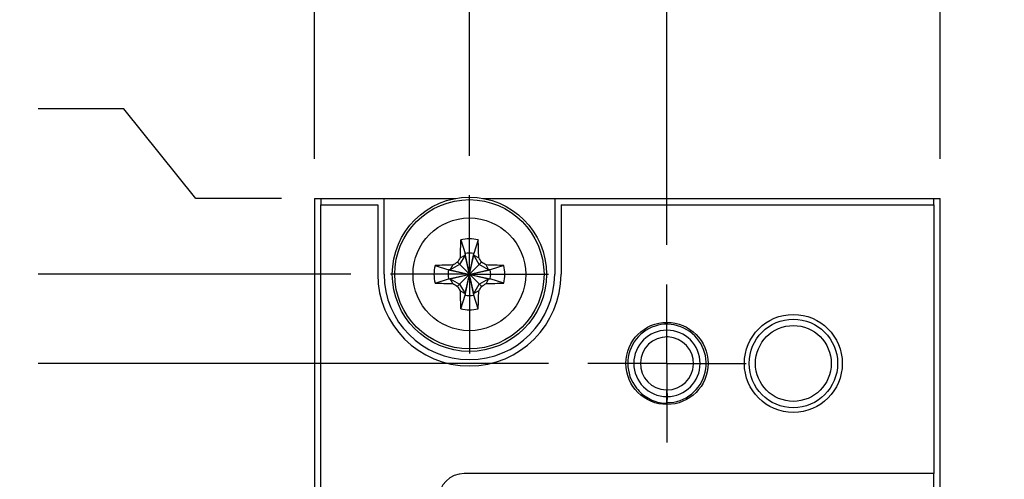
# Model space of a CAD drawing. Header units: inches. Extents: x 0.2 to 16.8, y 0.2 to 10.8.
# Tile 8 of 16: x 6.92 to 8.479, y 7.443 to 8.17. Entities that reach past the tile are written whole.
import ezdxf

# ---------------------------------------------------------------- set-up
doc = ezdxf.new("R2010")
doc.units = ezdxf.units.IN
doc.header["$LTSCALE"] = 0.935
doc.header["$MEASUREMENT"] = 0
doc.linetypes.add('CENTER', pattern=[0.6, 0.375, -0.075, 0.075, -0.075])
doc.layers.get('0').update_dxf_attribs({"linetype": 'CONTINUOUS'})
doc.layers.add('02___PRT_ALL_AXES', color=7, linetype='CONTINUOUS')
doc.layers.add('DIMENSIONS', color=7, linetype='CONTINUOUS')
doc.styles.get("Standard").update_dxf_attribs({"font": 'txt', "width": 0.8})
doc.dimstyles.new('DIMSTYLE_1', dxfattribs={"dimtxt": 0.125, "dimasz": 0.18, "dimexe": 0.18, "dimexo": 0.0625, "dimgap": 0.09, "dimtad": 0, "dimtih": 1, "dimtoh": 1, "dimdec": 3, "dimzin": 4, "dimdsep": 46, "dimtxsty": 'STANDARD', "dimblk": '_FILLED', "dimblk1": '_FILLED', "dimblk2": '_FILLED', "dimcen": 0.09, "dimadec": 0, "dimazin": 0, "dimtp": 0.01, "dimtm": 0.01, "dimtfac": 1, "dimtdec": 3, "dimtofl": 0, "dimtmove": 0, "dimatfit": 3, "dimldrblk": '_FILLED', "dimfxl": 1, "dimtolj": 1, "dimtzin": 4, "dimarcsym": 0})

# ---------------------------------------------------------------- blocks, each defined once
blk = doc.blocks.new('*D0')
at = {"layer": 'DIMENSIONS', "color": 2, "linetype": 'CONTINUOUS'}
for p, q in [((7.0849, 8.0285), (6.9495, 8.0285)), ((7.199, 7.887), (7.0849, 8.0285)), ((7.3345, 7.887), (7.199, 7.887))]:
    blk.add_line(p, q, dxfattribs=at)
at = {"layer": 'DIMENSIONS', "color": 2, "linetype": 'CONTINUOUS', "insert": (6.887, 8.091), "char_height": 0.125, "width": 1.125, "attachment_point": 3, "line_spacing_factor": 0.9}
blk.add_mtext('.120{\\Ftxt.shx;\\W1.000000;\\H0.125000; }[3.05]', dxfattribs=at)
blk = doc.blocks.new('_FILLED')
at = {"color": 0, "linetype": 'BYBLOCK'}
blk.add_solid([(0, 0), (-1, 0.1736), (-1, -0.1736)], dxfattribs=at)
blk = doc.blocks.new('*D1')
at = {"layer": 'DIMENSIONS', "color": 2, "linetype": 'CONTINUOUS'}
blk.add_line((7.4444, 7.767), (6.9495, 7.767), dxfattribs=at)
at = {"layer": 'DIMENSIONS', "color": 2, "linetype": 'CONTINUOUS', "insert": (6.887, 7.8295), "char_height": 0.125, "width": 0.825, "attachment_point": 3, "line_spacing_factor": 0.9}
blk.add_mtext('.000{\\Ftxt.shx;\\W1.000000;\\H0.125000; }[0]', dxfattribs=at)
blk = doc.blocks.new('*D2')
at = {"layer": 'DIMENSIONS', "color": 2, "linetype": 'CONTINUOUS'}
blk.add_line((7.7571, 7.626), (6.9495, 7.626), dxfattribs=at)
at = {"layer": 'DIMENSIONS', "color": 2, "linetype": 'CONTINUOUS', "insert": (6.887, 7.6885), "char_height": 0.125, "width": 1.225, "attachment_point": 3, "line_spacing_factor": 0.9}
blk.add_mtext('-.141{\\Ftxt.shx;\\W1.000000;\\H0.125000; }[3.58]', dxfattribs=at)
blk = doc.blocks.new('*D3')
at = {"layer": 'DIMENSIONS', "color": 2, "linetype": 'CONTINUOUS'}
blk.add_line((7.7571, 3.757), (6.9495, 3.757), dxfattribs=at)
at = {"layer": 'DIMENSIONS', "color": 2, "linetype": 'CONTINUOUS', "insert": (6.887, 3.8195), "char_height": 0.125, "width": 1.525, "attachment_point": 3, "line_spacing_factor": 0.9}
blk.add_mtext('-4.010{\\Ftxt.shx;\\W1.000000;\\H0.125000; }[101.85]', dxfattribs=at)
blk = doc.blocks.new('*D4')
at = {"layer": 'DIMENSIONS', "color": 2, "linetype": 'CONTINUOUS'}
blk.add_line((7.4444, 3.616), (6.9495, 3.616), dxfattribs=at)
at = {"layer": 'DIMENSIONS', "color": 2, "linetype": 'CONTINUOUS', "insert": (6.887, 3.6785), "char_height": 0.125, "width": 1.525, "attachment_point": 3, "line_spacing_factor": 0.9}
blk.add_mtext('-4.151{\\Ftxt.shx;\\W1.000000;\\H0.125000; }[105.44]', dxfattribs=at)
blk = doc.blocks.new('*D10')
at = {"layer": 'DIMENSIONS', "color": 2, "linetype": 'CONTINUOUS'}
blk.add_line((7.9447, 7.8136), (7.9447, 8.3265), dxfattribs=at)
at = {"layer": 'DIMENSIONS', "color": 2, "linetype": 'CONTINUOUS', "insert": (7.8822, 8.389), "char_height": 0.125, "width": 1.425, "attachment_point": 1, "rotation": 90, "line_spacing_factor": 0.9}
blk.add_mtext('2X .313{\\Ftxt.shx;\\W1.000000;\\H0.125000; }[7.94]', dxfattribs=at)
blk = doc.blocks.new('*D11')
at = {"layer": 'DIMENSIONS', "color": 2, "linetype": 'CONTINUOUS'}
blk.add_line((7.632, 7.9546), (7.632, 8.3265), dxfattribs=at)
at = {"layer": 'DIMENSIONS', "color": 2, "linetype": 'CONTINUOUS', "insert": (7.5695, 8.389), "char_height": 0.125, "width": 1.125, "attachment_point": 1, "rotation": 90, "line_spacing_factor": 0.9}
blk.add_mtext('2X .000{\\Ftxt.shx;\\W1.000000;\\H0.125000; }[0]', dxfattribs=at)
blk = doc.blocks.new('*D12')
at = {"layer": 'DIMENSIONS', "color": 2, "linetype": 'CONTINUOUS'}
blk.add_line((7.387, 7.9495), (7.387, 8.3265), dxfattribs=at)
at = {"layer": 'DIMENSIONS', "color": 2, "linetype": 'CONTINUOUS', "insert": (7.3245, 8.389), "char_height": 0.125, "width": 1.225, "attachment_point": 1, "rotation": 90, "line_spacing_factor": 0.9}
blk.add_mtext('-.245{\\Ftxt.shx;\\W1.000000;\\H0.125000; }[6.22]', dxfattribs=at)
blk = doc.blocks.new('*D13')
at = {"layer": 'DIMENSIONS', "color": 2, "linetype": 'CONTINUOUS'}
blk.add_line((8.377, 7.9495), (8.377, 8.3265), dxfattribs=at)
at = {"layer": 'DIMENSIONS', "color": 2, "linetype": 'CONTINUOUS', "insert": (8.3145, 8.389), "char_height": 0.125, "width": 1.225, "attachment_point": 1, "rotation": 90, "line_spacing_factor": 0.9}
blk.add_mtext('.745{\\Ftxt.shx;\\W1.000000;\\H0.125000; }[18.92]', dxfattribs=at)
blk = doc.blocks.new('*D16')
at = {"layer": 'DIMENSIONS', "color": 2, "linetype": 'CONTINUOUS'}
blk.add_line((7.5415, 7.4218), (6.9495, 7.4218), dxfattribs=at)
at = {"layer": 'DIMENSIONS', "color": 2, "linetype": 'CONTINUOUS', "insert": (6.887, 7.4843), "char_height": 0.125, "width": 1.225, "attachment_point": 3, "line_spacing_factor": 0.9}
blk.add_mtext('-.345{\\Ftxt.shx;\\W1.000000;\\H0.125000; }[8.77]', dxfattribs=at)
blk = doc.blocks.new('*D17')
at = {"layer": 'DIMENSIONS', "color": 2, "linetype": 'CONTINUOUS'}
blk.add_line((7.5415, 3.9612), (6.9495, 3.9612), dxfattribs=at)
at = {"layer": 'DIMENSIONS', "color": 2, "linetype": 'CONTINUOUS', "insert": (6.887, 4.0237), "char_height": 0.125, "width": 1.425, "attachment_point": 3, "line_spacing_factor": 0.9}
blk.add_mtext('-3.806{\\Ftxt.shx;\\W1.000000;\\H0.125000; }[96.67]', dxfattribs=at)

msp = doc.modelspace()

# ---------------------------------------------------------------- linework, layer by layer
at = {"color": 7, "linetype": 'CONTINUOUS'}
for p, q in [((7.387, 7.887), (7.387, 3.496)), ((7.387, 7.887), (7.61, 7.887)), ((7.497, 7.767), (7.497, 7.887)), ((7.654, 7.887), (8.377, 7.887)), ((7.767, 7.887), (7.767, 7.767)), ((8.377, 3.496), (8.377, 7.887)), ((7.397, 3.506), (7.397, 7.877)), ((7.397, 7.877), (7.487, 7.877)), ((7.487, 7.877), (7.487, 7.767)), ((7.777, 7.877), (7.777, 7.767)), ((7.777, 7.877), (8.367, 7.877)), ((8.367, 7.877), (8.367, 7.4518)), ((7.6183, 7.8214), (7.6251, 7.7999)), ((7.6458, 7.8214), (7.6389, 7.7999)), ((7.6251, 7.7972), (7.6166, 7.7824)), ((7.6173, 7.7933), (7.6251, 7.7972)), ((7.6251, 7.734), (7.6389, 7.7999)), ((7.6251, 7.7999), (7.6251, 7.7972)), ((7.6389, 7.734), (7.6251, 7.7999)), ((7.6251, 7.7368), (7.6389, 7.7972)), ((7.6389, 7.7368), (7.6251, 7.7972)), ((7.6389, 7.7972), (7.6389, 7.7999)), ((7.6475, 7.7824), (7.6389, 7.7972)), ((7.6389, 7.7972), (7.6468, 7.7933)), ((7.5777, 7.7808), (7.5991, 7.7739)), ((7.6166, 7.7824), (7.6018, 7.7739)), ((7.6018, 7.7739), (7.6057, 7.7817)), ((7.613, 7.748), (7.6511, 7.786)), ((7.6511, 7.748), (7.613, 7.786)), ((7.6622, 7.7739), (7.6475, 7.7824)), ((7.6584, 7.7817), (7.6622, 7.7739)), ((7.6864, 7.7808), (7.665, 7.7739)), ((7.5991, 7.7601), (7.665, 7.7739)), ((7.6018, 7.7739), (7.5991, 7.7739)), ((7.5991, 7.7739), (7.665, 7.7601)), ((7.6018, 7.7739), (7.6622, 7.7601)), ((7.6018, 7.7601), (7.6622, 7.7739)), ((7.665, 7.7739), (7.6622, 7.7739)), ((7.5777, 7.7532), (7.5991, 7.7601)), ((7.5991, 7.7601), (7.6018, 7.7601)), ((7.6057, 7.7523), (7.6018, 7.7601)), ((7.6018, 7.7601), (7.6166, 7.7516)), ((7.6166, 7.7516), (7.6251, 7.7368)), ((7.6389, 7.7368), (7.6475, 7.7516)), ((7.6475, 7.7516), (7.6622, 7.7601)), ((7.6622, 7.7601), (7.6584, 7.7523)), ((7.6622, 7.7601), (7.665, 7.7601)), ((7.6864, 7.7532), (7.665, 7.7601)), ((7.6173, 7.7406), (7.6251, 7.7368)), ((7.6183, 7.7126), (7.6251, 7.734)), ((7.6251, 7.7368), (7.6251, 7.734)), ((7.6468, 7.7406), (7.6389, 7.7368)), ((7.6389, 7.734), (7.6389, 7.7368)), ((7.6458, 7.7126), (7.6389, 7.734)), ((7.9445, 7.5735), (7.9447, 7.584)), ((7.9447, 7.563), (7.9445, 7.5735)), ((7.9447, 7.584), (7.945, 7.5735)), ((7.945, 7.5735), (7.9447, 7.563)), ((8.367, 7.4518), (7.624, 7.4518))]:
    msp.add_line(p, q, dxfattribs=at)
at = {"color": 9, "linetype": 'CONTINUOUS'}
for p, q in [((7.397, 7.887), (7.397, 7.877)), ((8.367, 7.877), (8.367, 7.887)), ((8.367, 3.9312), (8.367, 7.4518))]:
    msp.add_line(p, q, dxfattribs=at)
at = {"color": 7, "linetype": 'CONTINUOUS'}
for centre, radius in [((7.632, 7.767), 0.122), ((7.632, 7.767), 0.1181), ((8.1447, 7.626), 0.0775), ((7.9447, 7.626), 0.065), ((8.1447, 7.626), 0.07), ((8.1447, 7.626), 0.06)]:
    msp.add_circle(centre, radius, dxfattribs=at)
at = {"color": 9, "linetype": 'CONTINUOUS'}
msp.add_circle((7.632, 7.767), 0.0892, dxfattribs=at)
at = {"color": 7, "linetype": 'CONTINUOUS'}
for centre, radius, start, end in [((7.632, 7.767), 0.0561, 75.7819, 104.2181), ((8.7484, 7.7695), 1.1314, 177.3747, 178.7944), ((6.5157, 7.7695), 1.1314, 1.2056, 2.6253), ((9.3315, 6.7858), 1.9884, 149.5553, 149.8007), ((7.632, 7.767), 0.0337, 78.1893, 101.8107), ((5.9359, 6.7878), 1.9845, 30.199, 30.4449), ((7.632, 7.767), 0.0561, 165.7819, 194.2181), ((7.6295, 6.6506), 1.1314, 91.2056, 92.6253), ((8.6112, 6.0708), 1.9845, 120.199, 120.4449), ((6.6509, 6.0675), 1.9884, 59.5553, 59.8007), ((7.6346, 6.6506), 1.1314, 87.3747, 88.7944), ((7.632, 7.767), 0.0561, 345.7819, 14.2181), ((7.632, 7.767), 0.145, 180, 360), ((7.632, 7.767), 0.135, 180, 360), ((7.632, 7.767), 0.0337, 168.1893, 191.8107), ((7.632, 7.767), 0.0337, 348.1893, 11.8107), ((7.6295, 8.8834), 1.1314, 267.3747, 268.7944), ((8.6132, 9.4665), 1.9884, 239.5553, 239.8007), ((9.3282, 8.7462), 1.9845, 210.199, 210.4449), ((5.9326, 8.7481), 1.9884, 329.5553, 329.8007), ((6.6528, 9.4631), 1.9845, 300.199, 300.4449), ((7.6346, 8.8834), 1.1314, 271.2056, 272.6253), ((8.7484, 7.7644), 1.1314, 181.2056, 182.6253), ((7.632, 7.767), 0.0337, 258.1893, 281.8107), ((6.5157, 7.7644), 1.1314, 357.3747, 358.7944), ((7.632, 7.767), 0.0561, 255.7819, 284.2181), ((7.9447, 7.626), 0.062, 270.0243, 218.8253), ((7.9447, 7.626), 0.0525, 270.3007, 269.7001), ((7.9447, 7.626), 0.042, 89.0682, 268.1503), ((7.9447, 7.626), 0.042, 269.9999, 87.2031), ((7.9447, 7.626), 0.042, 87.2013, 89.0685), ((7.9457, 7.6252), 0.0623, 217.7056, 240.8076), ((7.9447, 7.6256), 0.0416, 268.133, 269.9991), ((7.9459, 7.6256), 0.0627, 240.8134, 263.8656), ((7.9447, 7.6256), 0.0627, 264.9398, 269.9972), ((7.624, 7.4108), 0.041, 90, 180)]:
    msp.add_arc(centre, radius, start, end, dxfattribs=at)
at = {"layer": '02___PRT_ALL_AXES', "color": 7, "linetype": 'CENTER'}
for p, q in [((7.632, 7.767), (7.632, 7.8921)), ((7.632, 7.767), (7.5069, 7.767)), ((7.632, 7.767), (7.632, 7.6419)), ((7.632, 7.767), (7.7571, 7.767)), ((7.9447, 7.626), (7.9447, 7.7511)), ((7.9447, 7.626), (7.8196, 7.626)), ((7.9447, 7.626), (7.9447, 7.5009)), ((7.9447, 7.626), (8.0698, 7.626))]:
    msp.add_line(p, q, dxfattribs=at)

# ---------------------------------------------------------------- dimensions: what is measured, and where the dimension line sits
at = {"layer": 'DIMENSIONS', "color": 2, "linetype": 'CONTINUOUS'}
for feature_location, offset, dtype, origin, text, picture, middle in [((7.9447, 7.8136), (0, 0.5129), 1, (7.632, 7.8921), '2X <>', '*D10', (7.9447, 9.1015)), ((7.387, 7.9495), (0, 0.377), 1, (7.632, 7.887), '-<>', '*D12', (7.387, 9.0015)), ((7.6320350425, 7.9545820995), (0, 0.3719), 1, (7.6320350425, 7.8920820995), '2X <>', '*D11', (7.6320350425, 8.9514820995)), ((7.7571, 3.757), (-0.8076, 0), 0, (7.8196, 7.767), '-<>', '*D3', (5.8745, 3.757)), ((7.4444, 3.616), (-0.4949, 0), 0, (7.5069, 7.767), '-<>', '*D4', (5.8745, 3.616)), ((7.5415, 3.9612), (-0.592, 0), 0, (7.604, 7.767), '-<>', '*D17', (5.9245, 3.9612)), ((7.7571, 7.626), (-0.8076, 0), 0, (7.8196, 7.767), '-<>', '*D2', (6.0745, 7.626)), ((7.5415, 7.4218), (-0.592, 0), 0, (7.604, 7.767), '-<>', '*D16', (6.0745, 7.4218))]:
    dim = msp.add_ordinate_dim(feature_location=feature_location, offset=offset, dtype=dtype, origin=origin, text=text, dimstyle='DIMSTYLE_1', dxfattribs=at)
    dim.commit()
    dim.dimension.update_dxf_attribs({"geometry": picture, "text_midpoint": middle})
for feature_location, offset, dtype, origin, picture, middle in [((8.377, 7.9495), (0, 0.377), 1, (7.632, 7.887), '*D13', (8.377, 9.0015)), ((7.3345, 7.887), (-0.385, 0.1415), 0, (7.5069, 7.767), '*D0', (6.0745, 8.0285)), ((7.4444350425, 7.7669820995), (-0.4949, 0), 0, (7.5069350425, 7.7669820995), '*D1', (6.2245350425, 7.7669820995))]:
    dim = msp.add_ordinate_dim(feature_location=feature_location, offset=offset, dtype=dtype, origin=origin, dimstyle='DIMSTYLE_1', dxfattribs=at)
    dim.commit()
    dim.dimension.update_dxf_attribs({"geometry": picture, "text_midpoint": middle})

doc.saveas('drawing.dxf')
